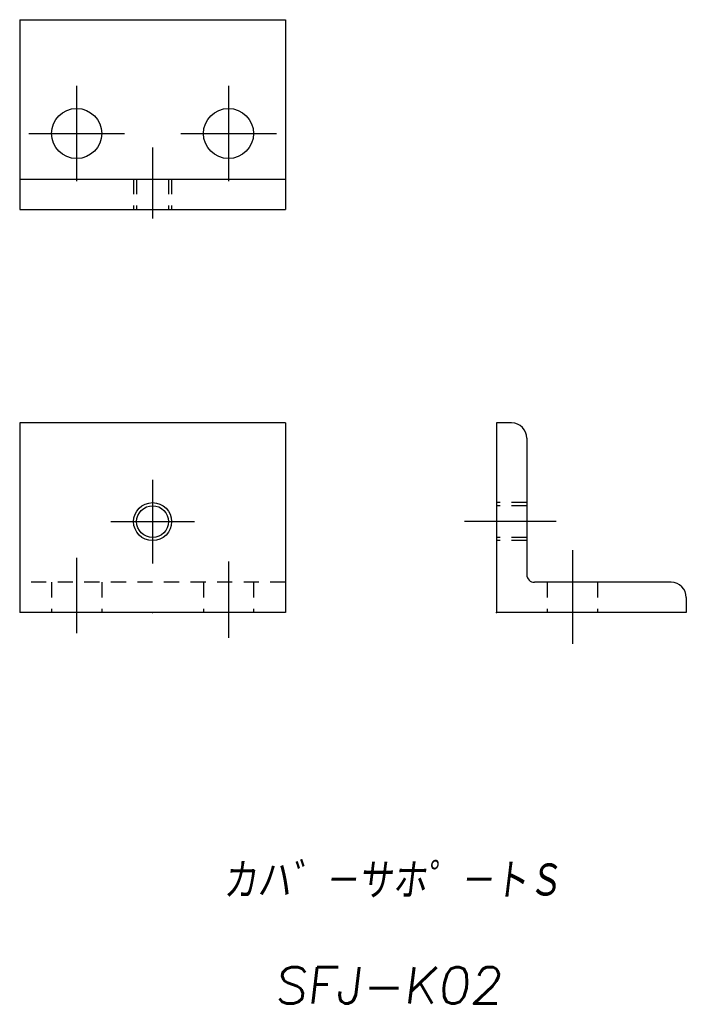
# Model space of a CAD drawing. Extents: x -8 to 80, y -91 to 39.
import ezdxf

# ---------------------------------------------------------------- set-up
doc = ezdxf.new("R2010")
doc.units = 0
doc.linetypes.add('CENTER', pattern=[17.5, 13, -1.5, 1.5, -1.5])
doc.linetypes.add('DASHED', pattern=[3.5, 2, -1.5])
doc.layers.get('0').update_dxf_attribs({"linetype": 'CONTINUOUS'})
doc.styles.get("Standard").update_dxf_attribs({"font": 'txt', "bigfont": 'BIGFONT'})

msp = doc.modelspace()

# ---------------------------------------------------------------- linework, layer by layer
at = {"color": 7, "linetype": 'CONTINUOUS'}
for p, q in [((-7.93, 38.96), (-7.93, 13.96)), ((-7.93, 38.96), (27.07, 38.96)), ((27.07, 38.96), (27.07, 13.96)), ((-7.93, 17.96), (27.07, 17.96)), ((-7.93, 13.96), (27.07, 13.96)), ((27.07, -14.19), (-7.93, -14.19)), ((-7.93, -14.19), (-7.93, -39.19)), ((27.07, -14.19), (27.07, -39.19)), ((54.85, -14.19), (54.85, -39.19)), ((56.85, -14.19), (54.85, -14.19)), ((58.85, -16.19), (58.85, -34.19)), ((77.85, -35.19), (59.85, -35.19)), ((79.85, -37.19), (79.85, -39.19)), ((27.07, -39.19), (-7.93, -39.19)), ((79.85, -39.19), (54.85, -39.19))]:
    msp.add_line(p, q, dxfattribs=at)
at = {"color": 7, "linetype": 'CENTER'}
for p, q in [((-0.43, 30.26), (-0.43, 17.66)), ((19.57, 30.26), (19.57, 17.66)), ((-6.73, 23.96), (5.87, 23.96)), ((13.27, 23.96), (25.87, 23.96)), ((9.57, 22.1), (9.57, 12.75)), ((9.57, -21.69), (9.57, -32.69)), ((4.07, -27.19), (15.07, -27.19)), ((62.7, -27.19), (50.66, -27.19)), ((64.85, -30.95), (64.85, -43.29)), ((-0.43, -31.96), (-0.43, -41.91)), ((19.57, -32.43), (19.57, -42.5))]:
    msp.add_line(p, q, dxfattribs=at)
at = {"color": 7, "linetype": 'DASHED'}
for p, q in [((7.07, 17.96), (7.07, 13.96)), ((7.47, 17.96), (7.47, 13.96)), ((11.67, 17.96), (11.67, 13.96)), ((12.07, 17.96), (12.07, 13.96)), ((58.85, -24.69), (54.85, -24.69)), ((58.85, -25.09), (54.85, -25.09)), ((58.85, -29.29), (54.85, -29.29)), ((58.85, -29.69), (54.85, -29.69)), ((27.07, -35.19), (-7.93, -35.19)), ((-3.73, -35.19), (-3.73, -39.19)), ((2.87, -35.19), (2.87, -39.19)), ((16.27, -35.19), (16.27, -39.19)), ((22.87, -35.19), (22.87, -39.19)), ((61.55, -35.19), (61.55, -39.19)), ((68.15, -35.19), (68.15, -39.19))]:
    msp.add_line(p, q, dxfattribs=at)
at = {"color": 7, "linetype": 'CONTINUOUS'}
for centre, radius in [((-0.43, 23.96), 3.3), ((19.57, 23.96), 3.3), ((9.57, -27.19), 2.5), ((9.57, -27.19), 2.1)]:
    msp.add_circle(centre, radius, dxfattribs=at)
for centre, radius, start, end in [((56.85, -16.19), 2, 0, 90), ((59.85, -34.19), 1, 180, 270), ((77.85, -37.19), 2, 0, 90)]:
    msp.add_arc(centre, radius, start, end, dxfattribs=at)
for p in [(-0.43, 23.96), (19.57, 23.96), (9.57, -39.19), (54.85, -39.19)]:
    msp.add_point(p, dxfattribs=at)

# ---------------------------------------------------------------- texts
at = {"color": 7, "linetype": 'CONTINUOUS', "oblique": 7}
for s, width, p in [('カハ゛－サホ゜－トＳ', 0.844476, (18.82, -76.93)), ('SFJ-K02', 1.032967, (25.56, -90.72))]:
    msp.add_text(s, height=4.8, dxfattribs=dict(at, width=width)).set_placement(p)

doc.saveas('drawing.dxf')
